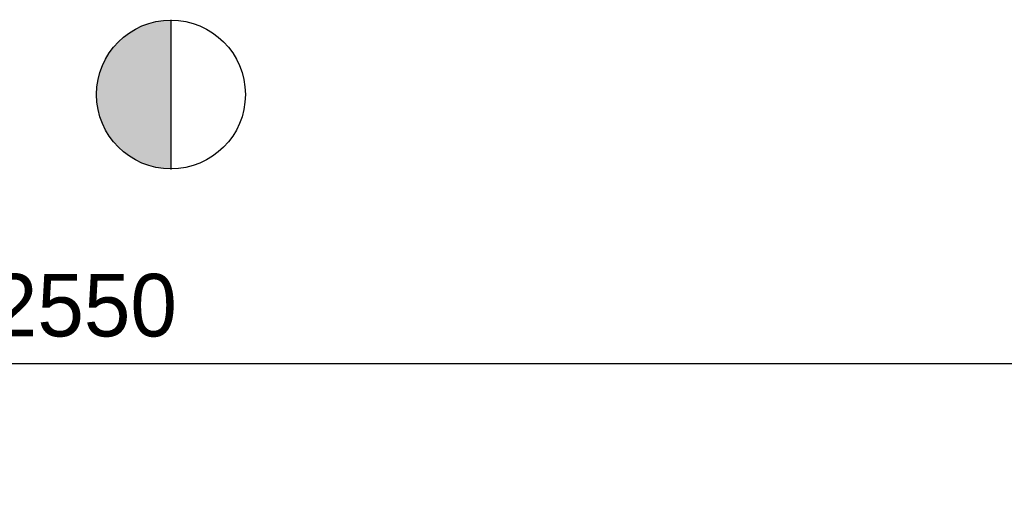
# Model space of a CAD drawing. Extents: x 425211 to 560437, y -104998 to -15578.
# Tile 16 of 33: x 548883 to 551637, y -71616 to -70314. Entities that reach past the tile are written whole.
import ezdxf

# ---------------------------------------------------------------- set-up
doc = ezdxf.new("R2010")
doc.units = 0
doc.header["$MEASUREMENT"] = 0
doc.header["$PDMODE"] = 35
doc.header["$PDSIZE"] = -0.5
doc.layers.get('0').update_dxf_attribs({"linetype": 'CONTINUOUS'})
doc.layers.get('DEFPOINTS').update_dxf_attribs({"linetype": 'CONTINUOUS'})
doc.layers.add('AM$1A---_MAATVOERING', color=252, linetype='CONTINUOUS')
doc.layers.add('brandweer NIEUW', color=252, linetype='CONTINUOUS')
doc.styles.add('B-01', font='b-gbp')
doc.dimstyles.new('BBA_STAND', dxfattribs={"dimtxt": 175, "dimasz": 1, "dimexe": 1, "dimexo": 0.001, "dimgap": 75, "dimtad": 1, "dimdec": 0, "dimzin": 0, "dimdsep": 46, "dimtxsty": 'B-01', "dimblk": 'NONE', "dimblk1": 'NONE', "dimblk2": 'PIJL1', "dimcen": 1, "dimse1": 1, "dimse2": 1, "dimclrd": 256, "dimclre": 1, "dimclrt": 256, "dimadec": 0, "dimazin": 0, "dimtfac": 1, "dimtdec": 0, "dimtmove": 0, "dimatfit": 0, "dimldrblk": 'PIJL1', "dimfxl": 1, "dimtolj": 1, "dimtzin": 0, "dimarcsym": 0})

# ---------------------------------------------------------------- blocks, each defined once
blk = doc.blocks.new('*D108')
at = {"layer": 'AM$1A---_MAATVOERING', "lineweight": -2, "transparency": 16777216}
blk.add_line((554257.5, -71276), (550337.4, -71276), dxfattribs=at)
at = {"layer": 'DEFPOINTS', "color": 0, "transparency": 16777216}
for p in [(550337.4, -71276), (550337.4, -71698), (554257.5, -71698)]:
    blk.add_point(p, dxfattribs=at)
at = {"layer": 'AM$1A---_MAATVOERING', "transparency": 16777216, "insert": (552297.4, -71113.5), "char_height": 175, "attachment_point": 5, "style": 'B-01'}
blk.add_mtext('\\A1;3920', dxfattribs=at)
blk = doc.blocks.new('_None')
blk = doc.blocks.new('PIJL1')
at = {"color": 1, "linetype": 'ByBlock'}
blk.add_line((0, 82.6), (0, -82.6), dxfattribs=at)
blk.add_solid([(-100, 16.7), (-100, -16.7), (0, 0)], dxfattribs=at)
blk = doc.blocks.new('*D109')
at = {"layer": 'AM$1A---_MAATVOERING', "lineweight": -2, "transparency": 16777216}
blk.add_line((550337.4, -71276), (547787.4, -71276), dxfattribs=at)
at = {"layer": 'DEFPOINTS', "color": 0, "transparency": 16777216}
for p in [(547787.4, -70898), (547787.4, -71276), (550337.4, -71698)]:
    blk.add_point(p, dxfattribs=at)
at = {"layer": 'AM$1A---_MAATVOERING', "transparency": 16777216, "insert": (549062.4, -71113.5), "char_height": 175, "attachment_point": 5, "style": 'B-01'}
blk.add_mtext('\\A1;2550', dxfattribs=at)

msp = doc.modelspace()

# ---------------------------------------------------------------- hatches: boundary and pattern name
at = {"layer": 'brandweer NIEUW'}
msp.add_hatch(color=256, dxfattribs=at).paths.add_polyline_path([(549306, -70731.2), (549306, -70314.8, 1)])

# ---------------------------------------------------------------- linework, layer by layer
msp.add_line((549306, -70313.5), (549306, -70732.5), dxfattribs=at)
msp.add_circle((549306, -70523), 208.2, dxfattribs=at)

# ---------------------------------------------------------------- dimensions: what is measured, and where the dimension line sits
at = {"layer": 'AM$1A---_MAATVOERING'}
for base, p1, p2, picture, middle in [((547787.4, -71276), (550337.4, -71698), (547787.4, -70898), '*D109', (549062.4, -71113.5)), ((550337.4, -71276), (554257.5, -71698), (550337.4, -71698), '*D108', (552297.4, -71113.5))]:
    dim = msp.add_linear_dim(base=base, p1=p1, p2=p2, dimstyle='BBA_STAND', override={"dimtmove": 1}, dxfattribs=at)
    dim.commit()
    dim.dimension.update_dxf_attribs({"geometry": picture, "text_midpoint": middle})

doc.saveas('drawing.dxf')
